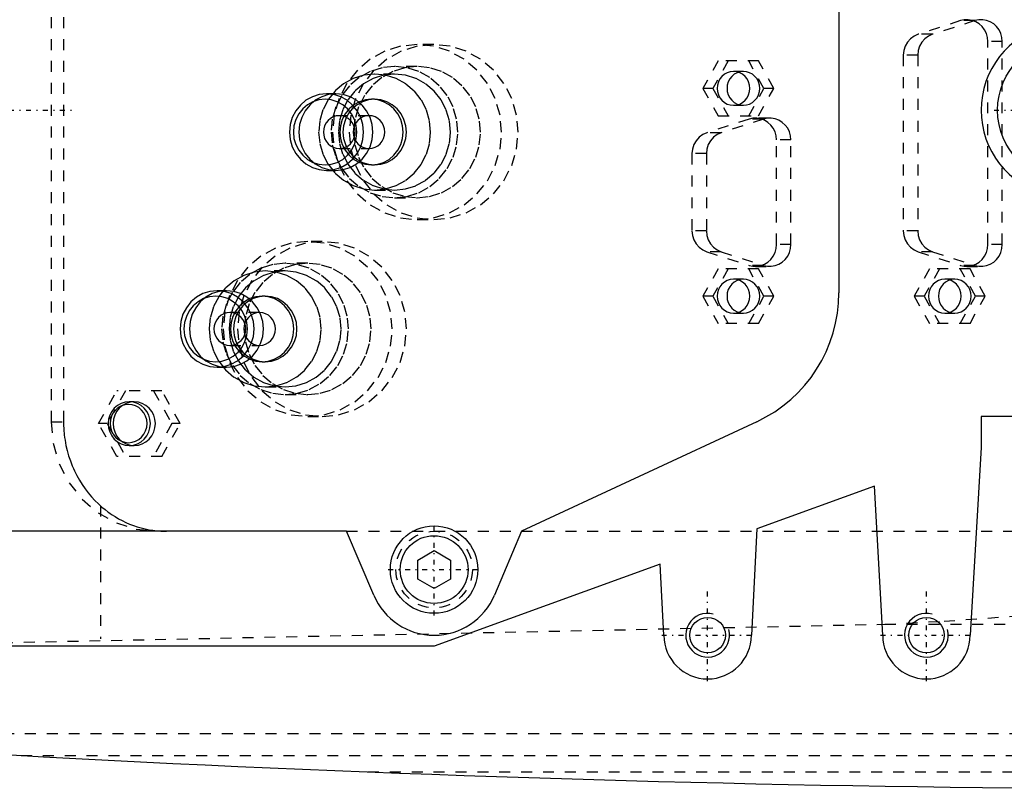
# Model space of a CAD drawing. Extents: x -502 to 174, y -90 to 90.
# Tile 6 of 13: x -363 to -273, y -62 to 8. Entities that reach past the tile are written whole.
import ezdxf

# ---------------------------------------------------------------- set-up
doc = ezdxf.new("R2010")
doc.units = 0
doc.linetypes.add('CENTER', pattern=[1.5, 0.45, -0.5, 0.05, -0.5])
doc.linetypes.add('DASHED', pattern=[2, 1, -1])
for name, color, linetype in [('AM_0', 7, 'CONTINUOUS'), ('AM_10', 7, 'CONTINUOUS'), ('AM_3', 7, 'DASHED'), ('AM_7', 7, 'CENTER')]:
    doc.layers.add(name, color=color, linetype=linetype)

msp = doc.modelspace()

# ---------------------------------------------------------------- linework, layer by layer
at = {"layer": 'AM_0', "color": 7, "linetype": 'CONTINUOUS'}
for p, q in [((-288, 16.695), (-288, -16.695)), ((-295.506, -28.477), (-317, -38.5)), ((-271.729, -28), (-275, -28)), ((-275, -28), (-275, -30.84)), ((-275, -30.84), (-276, -48)), ((-284.75, -34.381), (-295.5, -38.286)), ((-284, -48), (-284.75, -34.381)), ((-333, -38.5), (-426.703, -38.5)), ((-330.524, -44.341), (-333, -38.5)), ((-317, -38.5), (-319.476, -44.341)), ((-295.5, -38.286), (-296, -48)), ((-326.5, -41.134), (-325, -40.268)), ((-325, -40.268), (-323.5, -41.134)), ((-326.5, -42.866), (-326.5, -41.134)), ((-323.5, -41.134), (-323.5, -42.866)), ((-304.35, -41.5), (-325, -49)), ((-304, -48), (-304.35, -41.5)), ((-325, -43.732), (-326.5, -42.866)), ((-323.5, -42.866), (-325, -43.732)), ((-325, -49), (-424, -49))]:
    msp.add_line(p, q, dxfattribs=at)
for centre, radius in [((-267, 0), 6.5), ((-325, -42), 4), ((-325, -42), 3.1), ((-300, -48), 1.621), ((-280, -48), 1.621)]:
    msp.add_circle(centre, radius, dxfattribs=at)
for centre, radius, start, end in [((-267, 0), 8, 28.95502, 331.04498), ((-301, -16.695), 13, 295, 0), ((-325, -42), 6, 202.96822, 337.03178), ((-300, -48), 4, 180, 0), ((-280, -48), 4, 180, 0), ((-252.416, 1937.954), 2000, 264.182111, 269.610849)]:
    msp.add_arc(centre, radius, start, end, dxfattribs=at)
at = {"layer": 'AM_10', "color": 7, "linetype": 'CONTINUOUS'}
for centre in [(-300, -48), (-280, -48)]:
    msp.add_arc(centre, 2, 75, 15, dxfattribs=at)
at = {"layer": 'AM_3', "color": 6, "linetype": 'DASHED'}
for p, q in [((-360, 28.5), (-360, -28.5)), ((-358.866, 28.5), (-358.866, -28.5)), ((-276.895, 8.189), (-280.758, 6.939)), ((-275.575, 8.189), (-279.438, 6.939)), ((-275.575, 8.189), (-276.895, 8.189)), ((-279.438, 6.939), (-280.758, 6.939)), ((-325.04, 6), (-326.553, 6)), ((-273.067, 6.28), (-274.387, 6.28)), ((-274.387, -12.28), (-274.387, 6.28)), ((-273.067, -12.28), (-273.067, 6.28)), ((-299.032, 4.5), (-300.426, 2)), ((-298.126, 4.5), (-299.52, 2)), ((-295.338, 4.5), (-299.032, 4.5)), ((-294.849, 2), (-296.244, 4.5)), ((-293.943, 2), (-295.338, 4.5)), ((-282.114, 5.03), (-282.114, -11.03)), ((-280.794, 5.03), (-282.114, 5.03)), ((-280.794, 5.03), (-280.794, -11.03)), ((-326.553, 4), (-328.623, 4)), ((-328.623, 3.3), (-330.435, 3.3)), ((-296.732, 3.55), (-297.638, 3.55)), ((-300.426, 2), (-299.032, -0.5)), ((-299.52, 2), (-300.426, 2)), ((-299.52, 2), (-298.126, -0.5)), ((-296.244, -0.5), (-294.849, 2)), ((-295.338, -0.5), (-293.943, 2)), ((-293.943, 2), (-294.849, 2)), ((-333.981, 1.5), (-334.835, 1.5)), ((-330.435, 1), (-330.72, 1)), ((-297.638, 0.45), (-296.732, 0.45)), ((-330.953, -0.5), (-333.67, -0.5)), ((-296.213, -0.811), (-300.077, -2.061)), ((-299.032, -0.5), (-295.338, -0.5)), ((-294.893, -0.811), (-298.757, -2.061)), ((-294.893, -0.811), (-296.213, -0.811)), ((-294.317, -0.72), (-295.637, -0.72)), ((-298.757, -2.061), (-300.077, -2.061)), ((-333.67, -3.5), (-330.953, -3.5)), ((-292.385, -2.72), (-293.705, -2.72)), ((-293.705, -12.28), (-293.705, -2.72)), ((-292.385, -12.28), (-292.385, -2.72)), ((-301.433, -3.97), (-301.433, -11.03)), ((-300.113, -3.97), (-301.433, -3.97)), ((-300.113, -3.97), (-300.113, -11.03)), ((-330.72, -5), (-330.435, -5)), ((-334.835, -5.5), (-333.981, -5.5)), ((-330.435, -7.3), (-328.623, -7.3)), ((-328.623, -8), (-326.553, -8)), ((-326.553, -10), (-325.04, -10)), ((-300.113, -11.03), (-301.433, -11.03)), ((-280.794, -11.03), (-282.114, -11.03)), ((-335.245, -12), (-336.553, -12)), ((-292.385, -12.28), (-293.705, -12.28)), ((-273.067, -12.28), (-274.387, -12.28)), ((-300.077, -12.939), (-296.213, -14.189)), ((-298.757, -12.939), (-300.077, -12.939)), ((-298.757, -12.939), (-294.893, -14.189)), ((-280.758, -12.939), (-276.895, -14.189)), ((-279.438, -12.939), (-280.758, -12.939)), ((-279.438, -12.939), (-275.575, -14.189)), ((-336.553, -14), (-338.623, -14)), ((-294.893, -14.189), (-296.213, -14.189)), ((-295.637, -14.28), (-294.317, -14.28)), ((-275.575, -14.189), (-276.895, -14.189)), ((-276.319, -14.28), (-274.999, -14.28)), ((-338.623, -14.7), (-340.435, -14.7)), ((-299.032, -14.5), (-300.426, -17)), ((-298.126, -14.5), (-299.52, -17)), ((-295.338, -14.5), (-299.032, -14.5)), ((-294.849, -17), (-296.244, -14.5)), ((-293.943, -17), (-295.338, -14.5)), ((-279.713, -14.5), (-281.108, -17)), ((-278.808, -14.5), (-280.202, -17)), ((-276.019, -14.5), (-279.713, -14.5)), ((-275.531, -17), (-276.925, -14.5)), ((-274.625, -17), (-276.019, -14.5)), ((-296.732, -15.45), (-297.638, -15.45)), ((-277.413, -15.45), (-278.319, -15.45)), ((-343.981, -16.5), (-344.835, -16.5)), ((-340.435, -17), (-340.72, -17)), ((-300.426, -17), (-299.032, -19.5)), ((-299.52, -17), (-300.426, -17)), ((-299.52, -17), (-298.126, -19.5)), ((-296.244, -19.5), (-294.849, -17)), ((-295.338, -19.5), (-293.943, -17)), ((-293.943, -17), (-294.849, -17)), ((-281.108, -17), (-279.713, -19.5)), ((-280.202, -17), (-281.108, -17)), ((-280.202, -17), (-278.808, -19.5)), ((-276.925, -19.5), (-275.531, -17)), ((-276.019, -19.5), (-274.625, -17)), ((-274.625, -17), (-275.531, -17)), ((-340.953, -18.5), (-343.67, -18.5)), ((-297.638, -18.55), (-296.732, -18.55)), ((-278.319, -18.55), (-277.413, -18.55)), ((-295.338, -19.5), (-299.032, -19.5)), ((-276.019, -19.5), (-279.713, -19.5)), ((-343.67, -21.5), (-340.953, -21.5)), ((-340.72, -23), (-340.435, -23)), ((-344.835, -23.5), (-343.981, -23.5)), ((-355.671, -28.65), (-353.998, -25.65)), ((-353.221, -25.65), (-354.894, -28.65)), ((-349.875, -25.65), (-353.998, -25.65)), ((-350.651, -25.65), (-348.978, -28.65)), ((-348.202, -28.65), (-349.875, -25.65)), ((-340.435, -25.3), (-338.623, -25.3)), ((-338.623, -26), (-336.553, -26)), ((-352.411, -26.65), (-352.863, -26.65)), ((-360, -28.5), (-358.866, -28.5)), ((-353.998, -31.65), (-355.671, -28.65)), ((-354.894, -28.65), (-355.671, -28.65)), ((-354.894, -28.65), (-353.221, -31.65)), ((-348.978, -28.65), (-350.651, -31.65)), ((-349.875, -31.65), (-348.202, -28.65)), ((-348.202, -28.65), (-348.978, -28.65)), ((-336.553, -28), (-335.245, -28)), ((-352.863, -30.65), (-352.411, -30.65)), ((-349.875, -31.65), (-353.998, -31.65)), ((-355.5, -36.159), (-355.5, -48.319)), ((-333, -38.5), (-262.553, -38.5)), ((-398.5, -49.393), (-283.81, -47)), ((-283.81, -47), (-246.874, -47)), ((-394.399, -57), (-142.934, -57)), ((-362.758, -59), (-152.303, -59)), ((-331.043, -60.5), (-185.14, -60.5))]:
    msp.add_line(p, q, dxfattribs=at)
for points in [[(-274.387, 6.28), (-274.42, 6.652), (-274.521, 7.012), (-274.684, 7.346), (-274.904, 7.642), (-275.174, 7.891), (-275.484, 8.083), (-275.823, 8.213), (-276.18, 8.274), (-276.541, 8.266), (-276.895, 8.189)], [(-273.067, 6.28), (-273.1, 6.652), (-273.201, 7.012), (-273.364, 7.346), (-273.584, 7.642), (-273.854, 7.891), (-274.164, 8.083), (-274.503, 8.213), (-274.86, 8.274), (-275.221, 8.266), (-275.575, 8.189)], [(-280.758, 6.939), (-281.132, 6.771), (-281.464, 6.526), (-281.739, 6.214), (-281.944, 5.85), (-282.071, 5.449), (-282.114, 5.03)], [(-279.438, 6.939), (-279.812, 6.771), (-280.144, 6.526), (-280.419, 6.214), (-280.624, 5.85), (-280.751, 5.449), (-280.794, 5.03)], [(-293.705, -2.72), (-293.739, -2.348), (-293.839, -1.988), (-294.002, -1.654), (-294.223, -1.358), (-294.493, -1.109), (-294.803, -0.917), (-295.142, -0.787), (-295.498, -0.726), (-295.86, -0.734), (-296.213, -0.811)], [(-292.385, -2.72), (-292.419, -2.348), (-292.519, -1.988), (-292.682, -1.654), (-292.903, -1.358), (-293.173, -1.109), (-293.483, -0.917), (-293.822, -0.787), (-294.178, -0.726), (-294.54, -0.734), (-294.893, -0.811)], [(-300.077, -2.061), (-300.451, -2.229), (-300.783, -2.474), (-301.057, -2.786), (-301.263, -3.15), (-301.39, -3.551), (-301.433, -3.97)], [(-298.757, -2.061), (-299.131, -2.229), (-299.463, -2.474), (-299.737, -2.786), (-299.943, -3.15), (-300.07, -3.551), (-300.113, -3.97)], [(-301.433, -11.03), (-301.39, -11.449), (-301.263, -11.85), (-301.057, -12.214), (-300.783, -12.526), (-300.451, -12.771), (-300.077, -12.939)], [(-300.113, -11.03), (-300.07, -11.449), (-299.943, -11.85), (-299.737, -12.214), (-299.463, -12.526), (-299.131, -12.771), (-298.757, -12.939)], [(-282.114, -11.03), (-282.071, -11.449), (-281.944, -11.85), (-281.739, -12.214), (-281.464, -12.526), (-281.132, -12.771), (-280.758, -12.939)], [(-280.794, -11.03), (-280.751, -11.449), (-280.624, -11.85), (-280.419, -12.214), (-280.144, -12.526), (-279.812, -12.771), (-279.438, -12.939)], [(-296.213, -14.189), (-295.86, -14.266), (-295.498, -14.274), (-295.142, -14.213), (-294.803, -14.083), (-294.493, -13.891), (-294.223, -13.642), (-294.002, -13.346), (-293.839, -13.012), (-293.739, -12.652), (-293.705, -12.28)], [(-294.893, -14.189), (-294.54, -14.266), (-294.178, -14.274), (-293.822, -14.213), (-293.483, -14.083), (-293.173, -13.891), (-292.903, -13.642), (-292.682, -13.346), (-292.519, -13.012), (-292.419, -12.652), (-292.385, -12.28)], [(-276.895, -14.189), (-276.541, -14.266), (-276.18, -14.274), (-275.823, -14.213), (-275.484, -14.083), (-275.174, -13.891), (-274.904, -13.642), (-274.684, -13.346), (-274.521, -13.012), (-274.42, -12.652), (-274.387, -12.28)], [(-275.575, -14.189), (-275.221, -14.266), (-274.86, -14.274), (-274.503, -14.213), (-274.164, -14.083), (-273.854, -13.891), (-273.584, -13.642), (-273.364, -13.346), (-273.201, -13.012), (-273.1, -12.652), (-273.067, -12.28)], [(-360, -28.5), (-359.814, -30.451), (-359.265, -32.327), (-358.372, -34.056), (-357.171, -35.571), (-355.707, -36.815), (-354.037, -37.739), (-352.225, -38.308), (-350.341, -38.5)]]:
    msp.add_lwpolyline(points, dxfattribs=at)
for points in [[(-326.553, 6), (-328.06, 5.846), (-329.51, 5.391), (-330.846, 4.652), (-332.017, 3.657), (-332.978, 2.445), (-333.692, 1.061), (-334.132, -0.439), (-334.28, -2), (-334.132, -3.561), (-333.692, -5.061), (-332.978, -6.445), (-332.017, -7.657), (-330.846, -8.652), (-329.51, -9.391), (-328.06, -9.846), (-326.553, -10), (-325.045, -9.846), (-323.596, -9.391), (-322.26, -8.652), (-321.089, -7.657), (-320.128, -6.445), (-319.414, -5.061), (-318.974, -3.561), (-318.826, -2), (-318.974, -0.439), (-319.414, 1.061), (-320.128, 2.445), (-321.089, 3.657), (-322.26, 4.652), (-323.596, 5.391), (-325.045, 5.846)], [(-325.04, -10), (-323.533, -9.846), (-322.083, -9.391), (-320.747, -8.652), (-319.576, -7.657), (-318.615, -6.445), (-317.901, -5.061), (-317.461, -3.561), (-317.313, -2), (-317.461, -0.439), (-317.901, 1.061), (-318.615, 2.445), (-319.576, 3.657), (-320.747, 4.652), (-322.083, 5.391), (-323.533, 5.846), (-325.04, 6), (-326.548, 5.846), (-327.997, 5.391), (-329.333, 4.652), (-330.504, 3.657), (-331.465, 2.445), (-332.179, 1.061), (-332.619, -0.439), (-332.768, -2), (-332.619, -3.561), (-332.179, -5.061), (-331.465, -6.445), (-330.504, -7.657), (-329.333, -8.652), (-327.997, -9.391), (-326.548, -9.846)], [(-328.623, 4), (-329.754, 3.885), (-330.841, 3.543), (-331.843, 2.989), (-332.722, 2.243), (-333.442, 1.333), (-333.978, 0.296), (-334.308, -0.829), (-334.419, -2), (-334.308, -3.171), (-333.978, -4.296), (-333.442, -5.333), (-332.722, -6.243), (-331.843, -6.989), (-330.841, -7.543), (-329.754, -7.885), (-328.623, -8), (-327.493, -7.885), (-326.406, -7.543), (-325.404, -6.989), (-324.525, -6.243), (-323.805, -5.333), (-323.269, -4.296), (-322.939, -3.171), (-322.828, -2), (-322.939, -0.829), (-323.269, 0.296), (-323.805, 1.333), (-324.525, 2.243), (-325.404, 2.989), (-326.406, 3.543), (-327.493, 3.885)], [(-326.553, 4), (-327.684, 3.885), (-328.771, 3.543), (-329.773, 2.989), (-330.651, 2.243), (-331.372, 1.333), (-331.907, 0.296), (-332.237, -0.829), (-332.348, -2), (-332.237, -3.171), (-331.907, -4.296), (-331.372, -5.333), (-330.651, -6.243), (-329.773, -6.989), (-328.771, -7.543), (-327.684, -7.885), (-326.553, -8), (-325.422, -7.885), (-324.335, -7.543), (-323.333, -6.989), (-322.455, -6.243), (-321.734, -5.333), (-321.199, -4.296), (-320.869, -3.171), (-320.757, -2), (-320.869, -0.829), (-321.199, 0.296), (-321.734, 1.333), (-322.455, 2.243), (-323.333, 2.989), (-324.335, 3.543), (-325.422, 3.885)], [(-330.435, 3.3), (-331.434, 3.198), (-332.394, 2.897), (-333.279, 2.407), (-334.055, 1.748), (-334.692, 0.945), (-335.165, 0.028), (-335.456, -0.966), (-335.555, -2), (-335.456, -3.034), (-335.165, -4.028), (-334.692, -4.945), (-334.055, -5.748), (-333.279, -6.407), (-332.394, -6.897), (-331.434, -7.198), (-330.435, -7.3), (-329.436, -7.198), (-328.476, -6.897), (-327.591, -6.407), (-326.815, -5.748), (-326.179, -4.945), (-325.705, -4.028), (-325.414, -3.034), (-325.316, -2), (-325.414, -0.966), (-325.705, 0.028), (-326.179, 0.945), (-326.815, 1.748), (-327.591, 2.407), (-328.476, 2.897), (-329.436, 3.198)], [(-328.623, 3.3), (-329.622, 3.198), (-330.583, 2.897), (-331.468, 2.407), (-332.243, 1.748), (-332.88, 0.945), (-333.353, 0.028), (-333.645, -0.966), (-333.743, -2), (-333.645, -3.034), (-333.353, -4.028), (-332.88, -4.945), (-332.243, -5.748), (-331.468, -6.407), (-330.583, -6.897), (-329.622, -7.198), (-328.623, -7.3), (-327.625, -7.198), (-326.664, -6.897), (-325.779, -6.407), (-325.003, -5.748), (-324.367, -4.945), (-323.894, -4.028), (-323.602, -3.034), (-323.504, -2), (-323.602, -0.966), (-323.894, 0.028), (-324.367, 0.945), (-325.003, 1.748), (-325.779, 2.407), (-326.664, 2.897), (-327.625, 3.198)], [(-297.638, 3.55), (-297.93, 3.52), (-298.211, 3.432), (-298.47, 3.289), (-298.696, 3.096), (-298.883, 2.861), (-299.021, 2.593), (-299.106, 2.302), (-299.135, 2), (-299.106, 1.698), (-299.021, 1.407), (-298.883, 1.139), (-298.696, 0.904), (-298.47, 0.711), (-298.211, 0.568), (-297.93, 0.48), (-297.638, 0.45), (-297.346, 0.48), (-297.065, 0.568), (-296.806, 0.711), (-296.579, 0.904), (-296.393, 1.139), (-296.255, 1.407), (-296.169, 1.698), (-296.141, 2), (-296.169, 2.302), (-296.255, 2.593), (-296.393, 2.861), (-296.579, 3.096), (-296.806, 3.289), (-297.065, 3.432), (-297.346, 3.52)], [(-296.732, 3.55), (-297.024, 3.52), (-297.305, 3.432), (-297.564, 3.289), (-297.791, 3.096), (-297.977, 2.861), (-298.115, 2.593), (-298.2, 2.302), (-298.229, 2), (-298.2, 1.698), (-298.115, 1.407), (-297.977, 1.139), (-297.791, 0.904), (-297.564, 0.711), (-297.305, 0.568), (-297.024, 0.48), (-296.732, 0.45), (-296.44, 0.48), (-296.159, 0.568), (-295.9, 0.711), (-295.673, 0.904), (-295.487, 1.139), (-295.349, 1.407), (-295.263, 1.698), (-295.235, 2), (-295.263, 2.302), (-295.349, 2.593), (-295.487, 2.861), (-295.673, 3.096), (-295.9, 3.289), (-296.159, 3.432), (-296.44, 3.52)], [(-334.835, 1.5), (-335.495, 1.433), (-336.129, 1.234), (-336.713, 0.91), (-337.226, 0.475), (-337.646, -0.056), (-337.959, -0.661), (-338.151, -1.317), (-338.216, -2), (-338.151, -2.683), (-337.959, -3.339), (-337.646, -3.944), (-337.226, -4.475), (-336.713, -4.91), (-336.129, -5.234), (-335.495, -5.433), (-334.835, -5.5), (-334.176, -5.433), (-333.541, -5.234), (-332.957, -4.91), (-332.445, -4.475), (-332.024, -3.944), (-331.712, -3.339), (-331.519, -2.683), (-331.454, -2), (-331.519, -1.317), (-331.712, -0.661), (-332.024, -0.056), (-332.445, 0.475), (-332.957, 0.91), (-333.541, 1.234), (-334.176, 1.433)], [(-334.965, -5), (-334.399, -4.942), (-333.856, -4.772), (-333.355, -4.494), (-332.915, -4.121), (-332.555, -3.667), (-332.287, -3.148), (-332.122, -2.585), (-332.067, -2), (-332.122, -1.415), (-332.287, -0.852), (-332.555, -0.333), (-332.915, 0.121), (-333.355, 0.494), (-333.856, 0.772), (-334.399, 0.942), (-334.965, 1), (-335.53, 0.942), (-336.073, 0.772), (-336.574, 0.494), (-337.014, 0.121), (-337.374, -0.333), (-337.642, -0.852), (-337.807, -1.415), (-337.862, -2), (-337.807, -2.585), (-337.642, -3.148), (-337.374, -3.667), (-337.014, -4.121), (-336.574, -4.494), (-336.073, -4.772), (-335.53, -4.942)], [(-333.981, 1.5), (-334.641, 1.433), (-335.275, 1.234), (-335.859, 0.91), (-336.372, 0.475), (-336.792, -0.056), (-337.104, -0.661), (-337.297, -1.317), (-337.362, -2), (-337.297, -2.683), (-337.104, -3.339), (-336.792, -3.944), (-336.372, -4.475), (-335.859, -4.91), (-335.275, -5.234), (-334.641, -5.433), (-333.981, -5.5), (-333.321, -5.433), (-332.687, -5.234), (-332.103, -4.91), (-331.59, -4.475), (-331.17, -3.944), (-330.858, -3.339), (-330.665, -2.683), (-330.6, -2), (-330.665, -1.317), (-330.858, -0.661), (-331.17, -0.056), (-331.59, 0.475), (-332.103, 0.91), (-332.687, 1.234), (-333.321, 1.433)], [(-330.72, 1), (-331.285, 0.942), (-331.829, 0.772), (-332.33, 0.494), (-332.769, 0.121), (-333.129, -0.333), (-333.397, -0.852), (-333.562, -1.415), (-333.618, -2), (-333.562, -2.585), (-333.397, -3.148), (-333.129, -3.667), (-332.769, -4.121), (-332.33, -4.494), (-331.829, -4.772), (-331.285, -4.942), (-330.72, -5), (-330.155, -4.942), (-329.611, -4.772), (-329.11, -4.494), (-328.671, -4.121), (-328.31, -3.667), (-328.043, -3.148), (-327.878, -2.585), (-327.822, -2), (-327.878, -1.415), (-328.043, -0.852), (-328.31, -0.333), (-328.671, 0.121), (-329.11, 0.494), (-329.611, 0.772), (-330.155, 0.942)], [(-330.435, 1), (-331.001, 0.942), (-331.544, 0.772), (-332.045, 0.494), (-332.484, 0.121), (-332.845, -0.333), (-333.112, -0.852), (-333.277, -1.415), (-333.333, -2), (-333.277, -2.585), (-333.112, -3.148), (-332.845, -3.667), (-332.484, -4.121), (-332.045, -4.494), (-331.544, -4.772), (-331.001, -4.942), (-330.435, -5), (-329.87, -4.942), (-329.326, -4.772), (-328.825, -4.494), (-328.386, -4.121), (-328.026, -3.667), (-327.758, -3.148), (-327.593, -2.585), (-327.537, -2), (-327.593, -1.415), (-327.758, -0.852), (-328.026, -0.333), (-328.386, 0.121), (-328.825, 0.494), (-329.326, 0.772), (-329.87, 0.942)], [(-333.67, -0.5), (-333.953, -0.529), (-334.225, -0.614), (-334.475, -0.753), (-334.695, -0.939), (-334.875, -1.167), (-335.009, -1.426), (-335.091, -1.707), (-335.119, -2), (-335.091, -2.293), (-335.009, -2.574), (-334.875, -2.833), (-334.695, -3.061), (-334.475, -3.247), (-334.225, -3.386), (-333.953, -3.471), (-333.67, -3.5), (-333.388, -3.471), (-333.116, -3.386), (-332.865, -3.247), (-332.646, -3.061), (-332.466, -2.833), (-332.332, -2.574), (-332.249, -2.293), (-332.222, -2), (-332.249, -1.707), (-332.332, -1.426), (-332.466, -1.167), (-332.646, -0.939), (-332.865, -0.753), (-333.116, -0.614), (-333.388, -0.529)], [(-330.953, -0.5), (-331.236, -0.529), (-331.507, -0.614), (-331.758, -0.753), (-331.977, -0.939), (-332.158, -1.167), (-332.291, -1.426), (-332.374, -1.707), (-332.402, -2), (-332.374, -2.293), (-332.291, -2.574), (-332.158, -2.833), (-331.977, -3.061), (-331.758, -3.247), (-331.507, -3.386), (-331.236, -3.471), (-330.953, -3.5), (-330.67, -3.471), (-330.398, -3.386), (-330.148, -3.247), (-329.928, -3.061), (-329.748, -2.833), (-329.614, -2.574), (-329.532, -2.293), (-329.504, -2), (-329.532, -1.707), (-329.614, -1.426), (-329.748, -1.167), (-329.928, -0.939), (-330.148, -0.753), (-330.398, -0.614), (-330.67, -0.529)], [(-336.553, -12), (-338.06, -12.154), (-339.51, -12.609), (-340.846, -13.348), (-342.017, -14.343), (-342.978, -15.555), (-343.692, -16.939), (-344.132, -18.439), (-344.28, -20), (-344.132, -21.561), (-343.692, -23.061), (-342.978, -24.445), (-342.017, -25.657), (-340.846, -26.652), (-339.51, -27.391), (-338.06, -27.846), (-336.553, -28), (-335.045, -27.846), (-333.596, -27.391), (-332.26, -26.652), (-331.089, -25.657), (-330.128, -24.445), (-329.414, -23.061), (-328.974, -21.561), (-328.826, -20), (-328.974, -18.439), (-329.414, -16.939), (-330.128, -15.555), (-331.089, -14.343), (-332.26, -13.348), (-333.596, -12.609), (-335.045, -12.154)], [(-335.245, -28), (-333.738, -27.846), (-332.288, -27.391), (-330.952, -26.652), (-329.781, -25.657), (-328.82, -24.445), (-328.106, -23.061), (-327.666, -21.561), (-327.518, -20), (-327.666, -18.439), (-328.106, -16.939), (-328.82, -15.555), (-329.781, -14.343), (-330.952, -13.348), (-332.288, -12.609), (-333.738, -12.154), (-335.245, -12), (-336.753, -12.154), (-338.202, -12.609), (-339.538, -13.348), (-340.709, -14.343), (-341.67, -15.555), (-342.384, -16.939), (-342.824, -18.439), (-342.973, -20), (-342.824, -21.561), (-342.384, -23.061), (-341.67, -24.445), (-340.709, -25.657), (-339.538, -26.652), (-338.202, -27.391), (-336.753, -27.846)], [(-338.623, -14), (-339.754, -14.115), (-340.841, -14.457), (-341.843, -15.011), (-342.722, -15.757), (-343.442, -16.667), (-343.978, -17.704), (-344.308, -18.829), (-344.419, -20), (-344.308, -21.171), (-343.978, -22.296), (-343.442, -23.333), (-342.722, -24.243), (-341.843, -24.989), (-340.841, -25.543), (-339.754, -25.885), (-338.623, -26), (-337.493, -25.885), (-336.406, -25.543), (-335.404, -24.989), (-334.525, -24.243), (-333.805, -23.333), (-333.269, -22.296), (-332.939, -21.171), (-332.828, -20), (-332.939, -18.829), (-333.269, -17.704), (-333.805, -16.667), (-334.525, -15.757), (-335.404, -15.011), (-336.406, -14.457), (-337.493, -14.115)], [(-336.553, -14), (-337.684, -14.115), (-338.771, -14.457), (-339.773, -15.011), (-340.651, -15.757), (-341.372, -16.667), (-341.907, -17.704), (-342.237, -18.829), (-342.348, -20), (-342.237, -21.171), (-341.907, -22.296), (-341.372, -23.333), (-340.651, -24.243), (-339.773, -24.989), (-338.771, -25.543), (-337.684, -25.885), (-336.553, -26), (-335.422, -25.885), (-334.335, -25.543), (-333.333, -24.989), (-332.455, -24.243), (-331.734, -23.333), (-331.199, -22.296), (-330.869, -21.171), (-330.757, -20), (-330.869, -18.829), (-331.199, -17.704), (-331.734, -16.667), (-332.455, -15.757), (-333.333, -15.011), (-334.335, -14.457), (-335.422, -14.115)], [(-340.435, -14.7), (-341.434, -14.802), (-342.394, -15.103), (-343.279, -15.593), (-344.055, -16.252), (-344.692, -17.055), (-345.165, -17.972), (-345.456, -18.966), (-345.555, -20), (-345.456, -21.034), (-345.165, -22.028), (-344.692, -22.945), (-344.055, -23.748), (-343.279, -24.407), (-342.394, -24.897), (-341.434, -25.198), (-340.435, -25.3), (-339.436, -25.198), (-338.476, -24.897), (-337.591, -24.407), (-336.815, -23.748), (-336.179, -22.945), (-335.705, -22.028), (-335.414, -21.034), (-335.316, -20), (-335.414, -18.966), (-335.705, -17.972), (-336.179, -17.055), (-336.815, -16.252), (-337.591, -15.593), (-338.476, -15.103), (-339.436, -14.802)], [(-338.623, -14.7), (-339.622, -14.802), (-340.583, -15.103), (-341.468, -15.593), (-342.243, -16.252), (-342.88, -17.055), (-343.353, -17.972), (-343.645, -18.966), (-343.743, -20), (-343.645, -21.034), (-343.353, -22.028), (-342.88, -22.945), (-342.243, -23.748), (-341.468, -24.407), (-340.583, -24.897), (-339.622, -25.198), (-338.623, -25.3), (-337.625, -25.198), (-336.664, -24.897), (-335.779, -24.407), (-335.003, -23.748), (-334.367, -22.945), (-333.894, -22.028), (-333.602, -21.034), (-333.504, -20), (-333.602, -18.966), (-333.894, -17.972), (-334.367, -17.055), (-335.003, -16.252), (-335.779, -15.593), (-336.664, -15.103), (-337.625, -14.802)], [(-297.638, -15.45), (-297.93, -15.48), (-298.211, -15.568), (-298.47, -15.711), (-298.696, -15.904), (-298.883, -16.139), (-299.021, -16.407), (-299.106, -16.698), (-299.135, -17), (-299.106, -17.302), (-299.021, -17.593), (-298.883, -17.861), (-298.696, -18.096), (-298.47, -18.289), (-298.211, -18.432), (-297.93, -18.52), (-297.638, -18.55), (-297.346, -18.52), (-297.065, -18.432), (-296.806, -18.289), (-296.579, -18.096), (-296.393, -17.861), (-296.255, -17.593), (-296.169, -17.302), (-296.141, -17), (-296.169, -16.698), (-296.255, -16.407), (-296.393, -16.139), (-296.579, -15.904), (-296.806, -15.711), (-297.065, -15.568), (-297.346, -15.48)], [(-296.732, -15.45), (-297.024, -15.48), (-297.305, -15.568), (-297.564, -15.711), (-297.791, -15.904), (-297.977, -16.139), (-298.115, -16.407), (-298.2, -16.698), (-298.229, -17), (-298.2, -17.302), (-298.115, -17.593), (-297.977, -17.861), (-297.791, -18.096), (-297.564, -18.289), (-297.305, -18.432), (-297.024, -18.52), (-296.732, -18.55), (-296.44, -18.52), (-296.159, -18.432), (-295.9, -18.289), (-295.673, -18.096), (-295.487, -17.861), (-295.349, -17.593), (-295.263, -17.302), (-295.235, -17), (-295.263, -16.698), (-295.349, -16.407), (-295.487, -16.139), (-295.673, -15.904), (-295.9, -15.711), (-296.159, -15.568), (-296.44, -15.48)], [(-278.319, -15.45), (-278.611, -15.48), (-278.892, -15.568), (-279.151, -15.711), (-279.378, -15.904), (-279.564, -16.139), (-279.702, -16.407), (-279.788, -16.698), (-279.816, -17), (-279.788, -17.302), (-279.702, -17.593), (-279.564, -17.861), (-279.378, -18.096), (-279.151, -18.289), (-278.892, -18.432), (-278.611, -18.52), (-278.319, -18.55), (-278.027, -18.52), (-277.746, -18.432), (-277.487, -18.289), (-277.261, -18.096), (-277.074, -17.861), (-276.936, -17.593), (-276.851, -17.302), (-276.822, -17), (-276.851, -16.698), (-276.936, -16.407), (-277.074, -16.139), (-277.261, -15.904), (-277.487, -15.711), (-277.746, -15.568), (-278.027, -15.48)], [(-277.413, -15.45), (-277.705, -15.48), (-277.986, -15.568), (-278.245, -15.711), (-278.472, -15.904), (-278.658, -16.139), (-278.797, -16.407), (-278.882, -16.698), (-278.911, -17), (-278.882, -17.302), (-278.797, -17.593), (-278.658, -17.861), (-278.472, -18.096), (-278.245, -18.289), (-277.986, -18.432), (-277.705, -18.52), (-277.413, -18.55), (-277.121, -18.52), (-276.84, -18.432), (-276.582, -18.289), (-276.355, -18.096), (-276.168, -17.861), (-276.03, -17.593), (-275.945, -17.302), (-275.916, -17), (-275.945, -16.698), (-276.03, -16.407), (-276.168, -16.139), (-276.355, -15.904), (-276.582, -15.711), (-276.84, -15.568), (-277.121, -15.48)], [(-344.835, -16.5), (-345.495, -16.567), (-346.129, -16.766), (-346.713, -17.09), (-347.226, -17.525), (-347.646, -18.056), (-347.959, -18.661), (-348.151, -19.317), (-348.216, -20), (-348.151, -20.683), (-347.959, -21.339), (-347.646, -21.944), (-347.226, -22.475), (-346.713, -22.91), (-346.129, -23.234), (-345.495, -23.433), (-344.835, -23.5), (-344.176, -23.433), (-343.541, -23.234), (-342.957, -22.91), (-342.445, -22.475), (-342.024, -21.944), (-341.712, -21.339), (-341.519, -20.683), (-341.454, -20), (-341.519, -19.317), (-341.712, -18.661), (-342.024, -18.056), (-342.445, -17.525), (-342.957, -17.09), (-343.541, -16.766), (-344.176, -16.567)], [(-344.965, -23), (-344.399, -22.942), (-343.856, -22.772), (-343.355, -22.494), (-342.915, -22.121), (-342.555, -21.667), (-342.287, -21.148), (-342.122, -20.585), (-342.067, -20), (-342.122, -19.415), (-342.287, -18.852), (-342.555, -18.333), (-342.915, -17.879), (-343.355, -17.506), (-343.856, -17.228), (-344.399, -17.058), (-344.965, -17), (-345.53, -17.058), (-346.073, -17.228), (-346.574, -17.506), (-347.014, -17.879), (-347.374, -18.333), (-347.642, -18.852), (-347.807, -19.415), (-347.862, -20), (-347.807, -20.585), (-347.642, -21.148), (-347.374, -21.667), (-347.014, -22.121), (-346.574, -22.494), (-346.073, -22.772), (-345.53, -22.942)], [(-343.981, -16.5), (-344.641, -16.567), (-345.275, -16.766), (-345.859, -17.09), (-346.372, -17.525), (-346.792, -18.056), (-347.104, -18.661), (-347.297, -19.317), (-347.362, -20), (-347.297, -20.683), (-347.104, -21.339), (-346.792, -21.944), (-346.372, -22.475), (-345.859, -22.91), (-345.275, -23.234), (-344.641, -23.433), (-343.981, -23.5), (-343.321, -23.433), (-342.687, -23.234), (-342.103, -22.91), (-341.59, -22.475), (-341.17, -21.944), (-340.858, -21.339), (-340.665, -20.683), (-340.6, -20), (-340.665, -19.317), (-340.858, -18.661), (-341.17, -18.056), (-341.59, -17.525), (-342.103, -17.09), (-342.687, -16.766), (-343.321, -16.567)], [(-340.72, -17), (-341.285, -17.058), (-341.829, -17.228), (-342.33, -17.506), (-342.769, -17.879), (-343.129, -18.333), (-343.397, -18.852), (-343.562, -19.415), (-343.618, -20), (-343.562, -20.585), (-343.397, -21.148), (-343.129, -21.667), (-342.769, -22.121), (-342.33, -22.494), (-341.829, -22.772), (-341.285, -22.942), (-340.72, -23), (-340.155, -22.942), (-339.611, -22.772), (-339.11, -22.494), (-338.671, -22.121), (-338.31, -21.667), (-338.043, -21.148), (-337.878, -20.585), (-337.822, -20), (-337.878, -19.415), (-338.043, -18.852), (-338.31, -18.333), (-338.671, -17.879), (-339.11, -17.506), (-339.611, -17.228), (-340.155, -17.058)], [(-340.435, -17), (-341.001, -17.058), (-341.544, -17.228), (-342.045, -17.506), (-342.484, -17.879), (-342.845, -18.333), (-343.112, -18.852), (-343.277, -19.415), (-343.333, -20), (-343.277, -20.585), (-343.112, -21.148), (-342.845, -21.667), (-342.484, -22.121), (-342.045, -22.494), (-341.544, -22.772), (-341.001, -22.942), (-340.435, -23), (-339.87, -22.942), (-339.326, -22.772), (-338.825, -22.494), (-338.386, -22.121), (-338.026, -21.667), (-337.758, -21.148), (-337.593, -20.585), (-337.537, -20), (-337.593, -19.415), (-337.758, -18.852), (-338.026, -18.333), (-338.386, -17.879), (-338.825, -17.506), (-339.326, -17.228), (-339.87, -17.058)], [(-343.67, -18.5), (-343.953, -18.529), (-344.225, -18.614), (-344.475, -18.753), (-344.695, -18.939), (-344.875, -19.167), (-345.009, -19.426), (-345.091, -19.707), (-345.119, -20), (-345.091, -20.293), (-345.009, -20.574), (-344.875, -20.833), (-344.695, -21.061), (-344.475, -21.247), (-344.225, -21.386), (-343.953, -21.471), (-343.67, -21.5), (-343.388, -21.471), (-343.116, -21.386), (-342.865, -21.247), (-342.646, -21.061), (-342.466, -20.833), (-342.332, -20.574), (-342.249, -20.293), (-342.222, -20), (-342.249, -19.707), (-342.332, -19.426), (-342.466, -19.167), (-342.646, -18.939), (-342.865, -18.753), (-343.116, -18.614), (-343.388, -18.529)], [(-340.953, -18.5), (-341.236, -18.529), (-341.507, -18.614), (-341.758, -18.753), (-341.977, -18.939), (-342.158, -19.167), (-342.291, -19.426), (-342.374, -19.707), (-342.402, -20), (-342.374, -20.293), (-342.291, -20.574), (-342.158, -20.833), (-341.977, -21.061), (-341.758, -21.247), (-341.507, -21.386), (-341.236, -21.471), (-340.953, -21.5), (-340.67, -21.471), (-340.398, -21.386), (-340.148, -21.247), (-339.928, -21.061), (-339.748, -20.833), (-339.614, -20.574), (-339.532, -20.293), (-339.504, -20), (-339.532, -19.707), (-339.614, -19.426), (-339.748, -19.167), (-339.928, -18.939), (-340.148, -18.753), (-340.398, -18.614), (-340.67, -18.529)], [(-352.863, -26.65), (-353.24, -26.688), (-353.603, -26.802), (-353.937, -26.987), (-354.229, -27.236), (-354.47, -27.539), (-354.648, -27.885), (-354.758, -28.26), (-354.795, -28.65), (-354.758, -29.04), (-354.648, -29.415), (-354.47, -29.761), (-354.229, -30.064), (-353.937, -30.313), (-353.603, -30.498), (-353.24, -30.612), (-352.863, -30.65), (-352.487, -30.612), (-352.124, -30.498), (-351.79, -30.313), (-351.497, -30.064), (-351.257, -29.761), (-351.079, -29.415), (-350.969, -29.04), (-350.932, -28.65), (-350.969, -28.26), (-351.079, -27.885), (-351.257, -27.539), (-351.497, -27.236), (-351.79, -26.987), (-352.124, -26.802), (-352.487, -26.688)], [(-352.928, -30.4), (-352.598, -30.366), (-352.281, -30.267), (-351.989, -30.105), (-351.733, -29.887), (-351.523, -29.622), (-351.366, -29.32), (-351.27, -28.991), (-351.238, -28.65), (-351.27, -28.309), (-351.366, -27.98), (-351.523, -27.678), (-351.733, -27.413), (-351.989, -27.195), (-352.281, -27.033), (-352.598, -26.934), (-352.928, -26.9), (-353.258, -26.934), (-353.575, -27.033), (-353.867, -27.195), (-354.123, -27.413), (-354.334, -27.678), (-354.49, -27.98), (-354.586, -28.309), (-354.619, -28.65), (-354.586, -28.991), (-354.49, -29.32), (-354.334, -29.622), (-354.123, -29.887), (-353.867, -30.105), (-353.575, -30.267), (-353.258, -30.366)], [(-352.411, -26.65), (-352.787, -26.688), (-353.15, -26.802), (-353.484, -26.987), (-353.777, -27.236), (-354.017, -27.539), (-354.195, -27.885), (-354.305, -28.26), (-354.342, -28.65), (-354.305, -29.04), (-354.195, -29.415), (-354.017, -29.761), (-353.777, -30.064), (-353.484, -30.313), (-353.15, -30.498), (-352.787, -30.612), (-352.411, -30.65), (-352.034, -30.612), (-351.671, -30.498), (-351.337, -30.313), (-351.045, -30.064), (-350.804, -29.761), (-350.626, -29.415), (-350.516, -29.04), (-350.479, -28.65), (-350.516, -28.26), (-350.626, -27.885), (-350.804, -27.539), (-351.045, -27.236), (-351.337, -26.987), (-351.671, -26.802), (-352.034, -26.688)]]:
    msp.add_lwpolyline(points, close=True, dxfattribs=at)
for points in [[(-358.866, -28.5, 0), (-358.864, -28.734, 0), (-358.843, -29.208, 0), (-358.8, -29.685, 0), (-358.77, -29.925, 0), (-358.735, -30.165, 0), (-358.647, -30.645, 0), (-358.536, -31.123, 0), (-358.403, -31.596, 0), (-358.248, -32.062, 0), (-358.071, -32.52, 0), (-357.975, -32.746, 0), (-357.873, -32.969, 0), (-357.655, -33.405, 0), (-357.418, -33.827, 0), (-357.163, -34.234, 0), (-356.891, -34.625, 0), (-356.606, -34.997, 0), (-356.458, -35.176, 0), (-356.307, -35.35, 0), (-355.998, -35.683, 0), (-355.671, -36.003, 0), (-355.5, -36.159, 0)], [(-355.5, -36.159, 0), (-355.362, -36.28, 0), (-355.076, -36.516, 0), (-354.781, -36.741, 0), (-354.629, -36.85, 0), (-354.476, -36.956, 0), (-354.161, -37.158, 0), (-353.838, -37.348, 0), (-353.508, -37.524, 0), (-353.171, -37.687, 0), (-352.828, -37.835, 0), (-352.654, -37.904, 0), (-352.48, -37.969, 0), (-352.128, -38.088, 0), (-351.772, -38.192, 0), (-351.414, -38.281, 0), (-351.055, -38.354, 0), (-350.696, -38.412, 0), (-350.517, -38.436, 0), (-350.338, -38.456, 0), (-349.982, -38.484, 0), (-349.628, -38.498, 0), (-349.453, -38.5, 0)], [(-283.81, -47, 0), (-278.391, -46.719, 0), (-267.369, -45.916, 0), (-256.157, -44.84, 0), (-250.5, -44.217, 0)]]:
    msp.add_polyline3d(points, dxfattribs=at)
msp.add_circle((-325, -42), 3.5, dxfattribs=at)
at = {"layer": 'AM_7', "color": 4, "linetype": 'CENTER'}
for p, q in [((-397.95, 0), (-358.05, 0)), ((-273.825, 0), (-260.175, 0)), ((-325, -46.2), (-325, -37.8)), ((-329.2, -42), (-320.8, -42)), ((-300, -52.2), (-300, -43.8)), ((-280, -52.2), (-280, -43.8)), ((-304.2, -48), (-295.8, -48)), ((-284.2, -48), (-275.8, -48))]:
    msp.add_line(p, q, dxfattribs=at)

doc.saveas('drawing.dxf')
